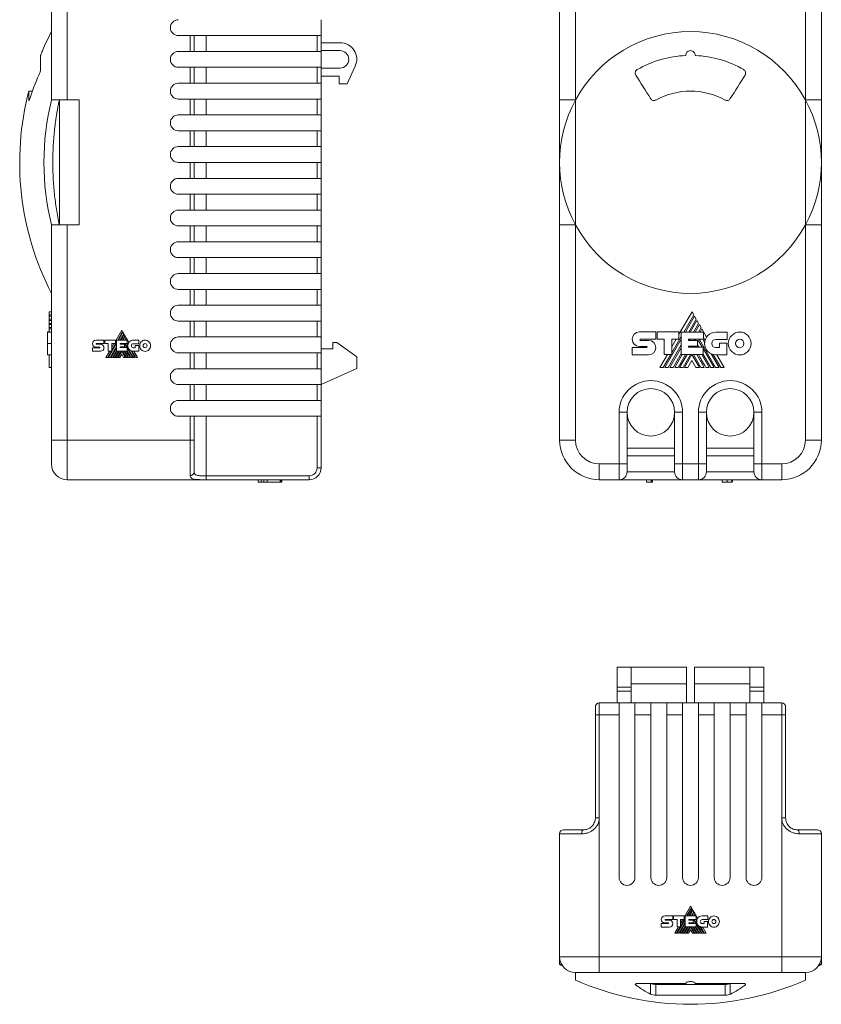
# Model space of a CAD drawing. Header units: millimetres. Extents: x 23 to 193, y 68 to 271.
# Tile 1 of 3: x 23 to 125, y 68 to 192. Entities that reach past the tile are written whole.
import ezdxf

# ---------------------------------------------------------------- set-up
doc = ezdxf.new("R2010")
doc.units = ezdxf.units.MM
doc.linetypes.add('PHANTOM', pattern=[12.7, 6.35, -1.27, 1.27, -1.27, 1.27, -1.27])
doc.layers.add('___VS___', color=7, linetype='Continuous', lineweight=15)

msp = doc.modelspace()

# ---------------------------------------------------------------- linework, layer by layer
at = {"color": 7, "linetype": 'Continuous', "lineweight": 15}
for p, q in [((27.5, 181.69), (27.5, 198.81)), ((29.5, 198.81), (29.5, 181.69)), ((91.59, 181.69), (91.59, 198.81)), ((93.59, 198.81), (93.59, 181.69)), ((122.59, 181.69), (122.59, 198.81)), ((124.59, 198.81), (124.59, 181.69)), ((61.5, 189.81), (61.5, 191.81)), ((43.5, 189.81), (45, 189.81)), ((45, 187.81), (45, 189.81)), ((45, 189.81), (45.5, 189.81)), ((45.5, 189.81), (45.5, 187.81)), ((47, 189.81), (45.5, 189.81)), ((47, 189.81), (47, 187.81)), ((61, 189.81), (47, 189.81)), ((61, 187.81), (61, 189.81)), ((61, 189.81), (61.5, 189.81)), ((61.5, 189.81), (61.5, 187.81)), ((61.5, 188.91), (63.9, 188.91)), ((45, 187.81), (43.5, 187.81)), ((45.5, 187.81), (45, 187.81)), ((45.5, 187.81), (47, 187.81)), ((47, 187.81), (61, 187.81)), ((61.5, 187.81), (61, 187.81)), ((63.9, 187.91), (61.5, 187.91)), ((61.5, 185.81), (61.5, 187.81)), ((26.12, 187.3), (26.12, 185.53)), ((43.5, 185.81), (45, 185.81)), ((45, 183.81), (45, 185.81)), ((45, 185.81), (45.5, 185.81)), ((45.5, 185.81), (45.5, 183.81)), ((47, 185.81), (45.5, 185.81)), ((47, 185.81), (47, 183.81)), ((61, 185.81), (47, 185.81)), ((61, 183.81), (61, 185.81)), ((61, 185.81), (61.5, 185.81)), ((61.5, 185.81), (61.5, 183.81)), ((61.5, 185.71), (63.9, 185.71)), ((65.81, 185.95), (64.8, 183.71)), ((45, 183.81), (43.5, 183.81)), ((45.5, 183.81), (45, 183.81)), ((45.5, 183.81), (47, 183.81)), ((47, 183.81), (61, 183.81)), ((61.5, 183.81), (61, 183.81)), ((63.8, 184.71), (61.5, 184.71)), ((61.5, 181.81), (61.5, 183.81)), ((63.8, 183.71), (63.8, 184.71)), ((25.1, 182.81), (24.64, 182.81)), ((24.64, 181.69), (24.64, 182.81)), ((63.8, 183.71), (64.8, 183.71)), ((27.5, 181.69), (29.5, 181.69)), ((28.5, 165.94), (28.5, 181.69)), ((29.5, 181.69), (31, 181.69)), ((31, 173.81), (31, 181.69)), ((43.5, 181.81), (45, 181.81)), ((45, 179.81), (45, 181.81)), ((45, 181.81), (45.5, 181.81)), ((45.5, 181.81), (45.5, 179.81)), ((47, 181.81), (45.5, 181.81)), ((47, 181.81), (47, 179.81)), ((61, 181.81), (47, 181.81)), ((61, 179.81), (61, 181.81)), ((61, 181.81), (61.5, 181.81)), ((61.5, 181.81), (61.5, 179.81)), ((91.59, 181.69), (93.59, 181.69)), ((91.59, 181.69), (91.59, 173.81)), ((93.59, 181.69), (93.59, 165.94)), ((122.59, 165.94), (122.59, 181.69)), ((122.59, 181.69), (124.59, 181.69)), ((124.59, 173.81), (124.59, 181.69)), ((45, 179.81), (43.5, 179.81)), ((45.5, 179.81), (45, 179.81)), ((45.5, 179.81), (47, 179.81)), ((47, 179.81), (61, 179.81)), ((61.5, 179.81), (61, 179.81)), ((61.5, 177.81), (61.5, 179.81)), ((43.5, 177.81), (45, 177.81)), ((45, 175.81), (45, 177.81)), ((45, 177.81), (45.5, 177.81)), ((45.5, 177.81), (45.5, 175.81)), ((47, 177.81), (45.5, 177.81)), ((47, 177.81), (47, 175.81)), ((61, 177.81), (47, 177.81)), ((61, 175.81), (61, 177.81)), ((61, 177.81), (61.5, 177.81)), ((61.5, 177.81), (61.5, 175.81)), ((45, 175.81), (43.5, 175.81)), ((45.5, 175.81), (45, 175.81)), ((45.5, 175.81), (47, 175.81)), ((47, 175.81), (61, 175.81)), ((61.5, 175.81), (61, 175.81)), ((61.5, 173.81), (61.5, 175.81)), ((31, 165.94), (31, 173.81)), ((43.5, 173.81), (45, 173.81)), ((45, 171.81), (45, 173.81)), ((45, 173.81), (45.5, 173.81)), ((45.5, 173.81), (45.5, 171.81)), ((47, 173.81), (45.5, 173.81)), ((47, 173.81), (47, 171.81)), ((61, 173.81), (47, 173.81)), ((61, 171.81), (61, 173.81)), ((61, 173.81), (61.5, 173.81)), ((61.5, 173.81), (61.5, 171.81)), ((91.59, 173.81), (91.59, 165.94)), ((124.59, 165.94), (124.59, 173.81)), ((45, 171.81), (43.5, 171.81)), ((45.5, 171.81), (45, 171.81)), ((45.5, 171.81), (47, 171.81)), ((47, 171.81), (61, 171.81)), ((61.5, 171.81), (61, 171.81)), ((61.5, 169.81), (61.5, 171.81)), ((43.5, 169.81), (45, 169.81)), ((45, 167.81), (45, 169.81)), ((45, 169.81), (45.5, 169.81)), ((45.5, 169.81), (45.5, 167.81)), ((47, 169.81), (45.5, 169.81)), ((47, 169.81), (47, 167.81)), ((61, 169.81), (47, 169.81)), ((61, 167.81), (61, 169.81)), ((61, 169.81), (61.5, 169.81)), ((61.5, 169.81), (61.5, 167.81)), ((45, 167.81), (43.5, 167.81)), ((45.5, 167.81), (45, 167.81)), ((45.5, 167.81), (47, 167.81)), ((47, 167.81), (61, 167.81)), ((61.5, 167.81), (61, 167.81)), ((61.5, 165.81), (61.5, 167.81)), ((27.5, 138.81), (27.5, 165.94)), ((29.5, 165.94), (27.5, 165.94)), ((29.5, 165.94), (29.5, 138.81)), ((29.5, 165.94), (31, 165.94)), ((43.5, 165.81), (45, 165.81)), ((45, 163.81), (45, 165.81)), ((45, 165.81), (45.5, 165.81)), ((45.5, 165.81), (45.5, 163.81)), ((47, 165.81), (45.5, 165.81)), ((47, 165.81), (47, 163.81)), ((61, 165.81), (47, 165.81)), ((61, 163.81), (61, 165.81)), ((61, 165.81), (61.5, 165.81)), ((61.5, 165.81), (61.5, 163.81)), ((91.59, 138.81), (91.59, 165.94)), ((93.59, 165.94), (91.59, 165.94)), ((93.59, 165.94), (93.59, 138.81)), ((122.59, 138.81), (122.59, 165.94)), ((124.59, 165.94), (122.59, 165.94)), ((124.59, 165.94), (124.59, 138.81)), ((45, 163.81), (43.5, 163.81)), ((45.5, 163.81), (45, 163.81)), ((45.5, 163.81), (47, 163.81)), ((47, 163.81), (61, 163.81)), ((61.5, 163.81), (61, 163.81)), ((61.5, 161.81), (61.5, 163.81)), ((43.5, 161.81), (45, 161.81)), ((45, 159.81), (45, 161.81)), ((45, 161.81), (45.5, 161.81)), ((45.5, 161.81), (45.5, 159.81)), ((47, 161.81), (45.5, 161.81)), ((47, 161.81), (47, 159.81)), ((61, 161.81), (47, 161.81)), ((61, 159.81), (61, 161.81)), ((61, 161.81), (61.5, 161.81)), ((61.5, 161.81), (61.5, 159.81)), ((45, 159.81), (43.5, 159.81)), ((45.5, 159.81), (45, 159.81)), ((45.5, 159.81), (47, 159.81)), ((47, 159.81), (61, 159.81)), ((61.5, 159.81), (61, 159.81)), ((61.5, 157.81), (61.5, 159.81)), ((43.5, 157.81), (45, 157.81)), ((45, 155.81), (45, 157.81)), ((45, 157.81), (45.5, 157.81)), ((45.5, 157.81), (45.5, 155.81)), ((47, 157.81), (45.5, 157.81)), ((47, 157.81), (47, 155.81)), ((61, 157.81), (47, 157.81)), ((61, 155.81), (61, 157.81)), ((61, 157.81), (61.5, 157.81)), ((61.5, 157.81), (61.5, 155.81)), ((45, 155.81), (43.5, 155.81)), ((45.5, 155.81), (45, 155.81)), ((45.5, 155.81), (47, 155.81)), ((47, 155.81), (61, 155.81)), ((61.5, 155.81), (61, 155.81)), ((61.5, 153.81), (61.5, 155.81)), ((27.2, 154.61), (27.2, 154.98)), ((27.2, 154.98), (27.5, 154.98)), ((27.2, 154.44), (27.2, 154.61)), ((27.2, 154.61), (27.5, 154.61)), ((27.2, 154.07), (27.2, 154.44)), ((27.2, 154.44), (27.5, 154.44)), ((27.2, 154.07), (27.5, 154.07)), ((27.2, 153.9), (27.2, 154.07)), ((108.28, 154.98), (106.64, 152.15)), ((107.24, 152.43), (108.5, 154.61)), ((108.59, 154.44), (107.44, 152.43)), ((107.86, 152.43), (108.81, 154.07)), ((108.5, 154.61), (108.28, 154.98)), ((108.81, 154.07), (108.59, 154.44)), ((27.2, 153.53), (27.2, 153.9)), ((27.2, 153.9), (27.5, 153.9)), ((27.2, 153.37), (27.2, 153.53)), ((27.2, 153.53), (27.5, 153.53)), ((27.2, 152.99), (27.2, 153.37)), ((27.2, 153.37), (27.5, 153.37)), ((27.2, 152.83), (27.2, 152.99)), ((27.2, 152.99), (27.5, 152.99)), ((27.2, 152.43), (27.2, 152.83)), ((27.2, 152.83), (27.5, 152.83)), ((43.5, 153.81), (45, 153.81)), ((45, 151.81), (45, 153.81)), ((45, 153.81), (45.5, 153.81)), ((45.5, 153.81), (45.5, 151.81)), ((47, 153.81), (45.5, 153.81)), ((47, 153.81), (47, 151.81)), ((61, 153.81), (47, 153.81)), ((61, 151.81), (61, 153.81)), ((61, 153.81), (61.5, 153.81)), ((61.5, 153.81), (61.5, 151.81)), ((108.9, 153.9), (108.05, 152.43)), ((108.48, 152.43), (109.12, 153.53)), ((109.22, 153.37), (108.68, 152.43)), ((109.12, 153.53), (108.9, 153.9)), ((109.11, 152.43), (109.43, 152.99)), ((109.43, 152.99), (109.22, 153.37)), ((109.53, 152.83), (109.3, 152.43)), ((110.12, 151.8), (109.53, 152.83)), ((27, 152.44), (27.2, 152.44)), ((27, 152.44), (27.2, 152.44)), ((27, 152.43), (27.5, 152.43)), ((27, 152.43), (27.2, 152.43)), ((36.37, 152.66), (35.57, 151.27)), ((35.86, 151.41), (36.47, 152.48)), ((36.52, 152.4), (35.95, 151.41)), ((36.16, 151.41), (36.63, 152.22)), ((36.67, 152.13), (36.26, 151.41)), ((36.47, 152.48), (36.37, 152.66)), ((36.47, 151.41), (36.78, 151.95)), ((36.63, 152.22), (36.52, 152.4)), ((36.82, 151.87), (36.56, 151.41)), ((36.78, 151.95), (36.67, 152.13)), ((36.77, 151.41), (36.93, 151.69)), ((36.93, 151.69), (36.82, 151.87)), ((36.98, 151.61), (36.87, 151.41)), ((37.26, 151.12), (36.98, 151.61)), ((45, 151.81), (43.5, 151.81)), ((45.5, 151.81), (45, 151.81)), ((45.5, 151.81), (47, 151.81)), ((47, 151.81), (61, 151.81)), ((61.5, 151.81), (61, 151.81)), ((61.5, 149.81), (61.5, 151.81)), ((103.71, 152.44), (101.64, 152.44)), ((101.77, 151.52), (103.71, 151.52)), ((103.71, 151.52), (103.71, 152.44)), ((106.64, 152.44), (103.9, 152.44)), ((103.9, 152.44), (103.9, 151.52)), ((103.9, 151.52), (104.79, 151.52)), ((104.79, 151.52), (104.79, 149.6)), ((106.92, 151.53), (104.86, 147.96)), ((105.73, 149.82), (106.92, 151.87)), ((105.73, 151.53), (106.64, 151.53)), ((105.73, 149.6), (105.73, 151.53)), ((106.28, 151.53), (105.73, 150.57)), ((106.64, 151.53), (106.64, 152.44)), ((106.92, 152.43), (106.92, 149.6)), ((109.71, 152.43), (106.92, 152.43)), ((107.84, 151.37), (107.84, 151.52)), ((107.84, 151.52), (109.71, 151.52)), ((107.87, 151.37), (107.95, 151.52)), ((108.15, 151.52), (108.06, 151.37)), ((108.49, 151.37), (108.58, 151.52)), ((108.77, 151.52), (108.68, 151.37)), ((109.11, 151.34), (109.21, 151.51)), ((109.21, 151.51), (111.26, 147.96)), ((109.88, 151.09), (109.63, 151.52)), ((109.71, 151.52), (109.71, 152.43)), ((109.71, 151.75), (109.93, 151.38)), ((112.7, 152.42), (111.27, 152.42)), ((111.29, 151.5), (112.7, 151.5)), ((112.7, 151.5), (112.7, 152.42)), ((27, 150.99), (27.5, 150.99)), ((32.68, 150.45), (33.57, 150.45)), ((33.12, 151.42), (34.13, 151.42)), ((33.57, 150.53), (33.12, 150.53)), ((33.18, 150.97), (34.13, 150.97)), ((33.18, 150.9), (33.69, 150.9)), ((34.13, 151.42), (34.13, 150.97)), ((34.23, 150.97), (34.23, 151.42)), ((34.23, 151.42), (35.57, 151.42)), ((34.66, 150.97), (34.23, 150.97)), ((34.66, 150.03), (34.66, 150.97)), ((34.69, 149.23), (35.7, 150.98)), ((34.9, 149.23), (35.7, 150.61)), ((35, 149.23), (35.7, 150.45)), ((35.12, 150.13), (35.7, 151.14)), ((35.57, 150.97), (35.12, 150.97)), ((35.12, 150.03), (35.12, 150.97)), ((35.39, 150.97), (35.12, 150.5)), ((35.57, 151.42), (35.57, 150.97)), ((35.7, 150.03), (35.7, 151.41)), ((35.7, 151.41), (37.07, 151.41)), ((36.15, 150.97), (37.07, 150.97)), ((36.15, 150.97), (36.15, 150.89)), ((36.15, 150.89), (36.7, 150.89)), ((36.15, 150.55), (36.7, 150.55)), ((36.15, 150.55), (36.15, 150.49)), ((36.15, 150.49), (37.06, 150.49)), ((36.24, 150.49), (36.28, 150.55)), ((36.26, 150.89), (36.3, 150.97)), ((36.33, 150.49), (36.37, 150.55)), ((36.47, 150.89), (36.51, 150.97)), ((36.56, 150.89), (36.61, 150.97)), ((36.66, 150.55), (36.7, 150.49)), ((36.7, 150.89), (36.7, 150.55)), ((36.77, 150.89), (36.82, 150.97)), ((36.77, 150.89), (37, 150.49)), ((37.03, 150.97), (37.15, 150.76)), ((37.06, 150.03), (37.06, 150.49)), ((37.06, 150.39), (37.73, 149.23)), ((37.07, 151.41), (37.07, 150.97)), ((37.83, 151.41), (38.53, 151.41)), ((38.53, 150.96), (37.83, 150.96)), ((37.83, 150.46), (38.07, 150.46)), ((38.07, 150.46), (38.07, 150.72)), ((38.07, 150.72), (38.52, 150.72)), ((38.52, 150.72), (38.52, 150.01)), ((38.53, 151.41), (38.53, 150.96)), ((63, 150.31), (61.5, 150.31)), ((63, 151.11), (63, 150.31)), ((63.5, 151.11), (63, 151.11)), ((66, 149.32), (63.5, 151.11)), ((100.74, 150.47), (100.74, 149.56)), ((102.55, 150.47), (100.74, 150.47)), ((101.64, 150.62), (102.55, 150.62)), ((102.81, 151.38), (101.77, 151.38)), ((105.28, 147.96), (106.92, 150.8)), ((106.92, 150.46), (105.48, 147.96)), ((108.96, 151.37), (107.84, 151.37)), ((107.84, 150.54), (107.84, 150.67)), ((107.84, 150.67), (108.96, 150.67)), ((109.69, 150.54), (107.84, 150.54)), ((108.01, 150.54), (108.09, 150.67)), ((108.28, 150.67), (108.2, 150.54)), ((108.96, 150.54), (108.88, 150.67)), ((108.96, 150.67), (108.96, 151.37)), ((108.96, 150.89), (109.16, 150.54)), ((109.58, 150.54), (109.11, 151.34)), ((109.69, 149.6), (109.69, 150.54)), ((111.07, 147.96), (109.69, 150.34)), ((111.76, 150.47), (111.29, 150.47)), ((111.76, 151.02), (111.76, 150.47)), ((112.67, 151.02), (111.76, 151.02)), ((112.67, 149.56), (112.67, 151.02)), ((27, 149.55), (27.5, 149.55)), ((27.2, 147.96), (27.2, 149.55)), ((33.69, 150.01), (32.68, 150.01)), ((34.85, 150.03), (34.38, 149.23)), ((34.6, 149.23), (35.06, 150.03)), ((34.66, 150.03), (35.12, 150.03)), ((35.2, 149.23), (35.7, 150.09)), ((35.3, 149.23), (35.76, 150.03)), ((35.51, 149.23), (35.97, 150.03)), ((35.6, 149.23), (36.07, 150.03)), ((35.7, 150.03), (37.06, 150.03)), ((35.81, 149.23), (36.28, 150.03)), ((35.91, 149.23), (36.36, 150.02)), ((36.36, 149.66), (36.11, 149.23)), ((36.82, 149.23), (36.36, 150.02)), ((36.36, 149.66), (36.61, 149.23)), ((36.92, 149.23), (36.45, 150.03)), ((36.66, 150.03), (37.13, 149.23)), ((36.96, 150.03), (37.43, 149.23)), ((37.55, 150.07), (38.03, 149.23)), ((38.52, 150.01), (37.83, 150.01)), ((38.35, 149.23), (37.9, 150.01)), ((43.5, 149.81), (45, 149.81)), ((45, 147.81), (45, 149.81)), ((45, 149.81), (45.5, 149.81)), ((45.5, 149.81), (45.5, 147.81)), ((47, 149.81), (45.5, 149.81)), ((47, 149.81), (47, 147.81)), ((61, 149.81), (47, 149.81)), ((61, 147.81), (61, 149.81)), ((61, 149.81), (61.5, 149.81)), ((61.5, 149.81), (61.5, 147.81)), ((66, 147.82), (66, 149.32)), ((100.74, 149.56), (102.81, 149.56)), ((105.17, 149.6), (104.22, 147.96)), ((104.66, 147.96), (105.61, 149.6)), ((104.79, 149.6), (105.73, 149.6)), ((105.9, 147.96), (106.92, 149.72)), ((107.04, 149.6), (106.1, 147.96)), ((106.52, 147.96), (107.47, 149.6)), ((107.66, 149.6), (106.72, 147.96)), ((106.92, 149.6), (109.69, 149.6)), ((107.15, 147.96), (108.1, 149.6)), ((108.27, 149.59), (107.34, 147.96)), ((109.21, 147.96), (108.27, 149.59)), ((108.46, 149.6), (109.41, 147.96)), ((109.83, 147.96), (108.88, 149.6)), ((110.45, 147.96), (109.5, 149.6)), ((109.69, 149.61), (110.64, 147.96)), ((111.69, 147.96), (110.69, 149.69)), ((110.96, 149.59), (111.9, 147.96)), ((111.27, 149.56), (112.67, 149.56)), ((112.33, 147.96), (111.41, 149.56)), ((27.2, 147.96), (27.5, 147.96)), ((45, 147.81), (43.5, 147.81)), ((45.5, 147.81), (45, 147.81)), ((45.5, 147.81), (47, 147.81)), ((47, 147.81), (61, 147.81)), ((61.5, 147.81), (61, 147.81)), ((61.5, 145.81), (66, 147.82)), ((61.5, 145.81), (61.5, 147.81)), ((104.22, 147.96), (104.66, 147.96)), ((104.86, 147.96), (105.28, 147.96)), ((105.48, 147.96), (105.9, 147.96)), ((106.1, 147.96), (106.52, 147.96)), ((106.72, 147.96), (107.15, 147.96)), ((107.34, 147.96), (107.76, 147.96)), ((107.76, 147.96), (108.27, 148.85)), ((108.27, 148.85), (108.78, 147.96)), ((108.78, 147.96), (109.21, 147.96)), ((109.41, 147.96), (109.83, 147.96)), ((110.02, 147.96), (110.45, 147.96)), ((110.64, 147.96), (111.07, 147.96)), ((111.26, 147.96), (111.69, 147.96)), ((111.9, 147.96), (112.33, 147.96)), ((43.5, 145.81), (45, 145.81)), ((45, 143.81), (45, 145.81)), ((45, 145.81), (45.5, 145.81)), ((45.5, 145.81), (45.5, 143.81)), ((47, 145.81), (45.5, 145.81)), ((47, 145.81), (47, 143.81)), ((61, 145.81), (47, 145.81)), ((61, 143.81), (61, 145.81)), ((61, 145.81), (61.5, 145.81)), ((61.5, 145.81), (61.5, 143.81)), ((45, 143.81), (43.5, 143.81)), ((45.5, 143.81), (45, 143.81)), ((45.5, 143.81), (47, 143.81)), ((47, 143.81), (61, 143.81)), ((61.5, 143.81), (61, 143.81)), ((61.5, 141.81), (61.5, 143.81)), ((43.5, 141.81), (45, 141.81)), ((45, 138.81), (45, 141.81)), ((45, 141.81), (45.5, 141.81)), ((45.5, 141.81), (45.5, 138.81)), ((47, 141.81), (45.5, 141.81)), ((47, 141.81), (47, 134.31)), ((61, 141.81), (47, 141.81)), ((61, 135.31), (61, 141.81)), ((61, 141.81), (61.5, 141.81)), ((61.5, 141.81), (61.5, 135.31)), ((99.09, 142.31), (100.09, 142.31)), ((99.09, 135.81), (99.09, 142.31)), ((100.09, 142.31), (100.09, 135.81)), ((106.09, 135.81), (106.09, 142.31)), ((107.09, 142.31), (106.09, 142.31)), ((107.09, 142.31), (107.09, 135.81)), ((109.09, 135.81), (109.09, 142.31)), ((109.09, 142.31), (110.09, 142.31)), ((110.09, 142.31), (110.09, 135.81)), ((117.09, 142.31), (116.09, 142.31)), ((116.09, 135.81), (116.09, 142.31)), ((117.09, 142.31), (117.09, 135.81)), ((27.5, 135.81), (27.5, 138.81)), ((27.5, 138.81), (29.5, 138.81)), ((29.5, 138.81), (45, 138.81)), ((29.5, 138.81), (29.5, 133.81)), ((45, 134.34), (45, 138.81)), ((45, 138.81), (45.5, 138.81)), ((45.5, 138.81), (45.5, 134.78)), ((93.59, 138.81), (91.59, 138.81)), ((100.09, 137.81), (106.09, 137.81)), ((110.09, 137.81), (116.09, 137.81)), ((122.59, 138.81), (124.59, 138.81)), ((106.09, 136.81), (100.09, 136.81)), ((116.09, 136.81), (110.09, 136.81)), ((96.59, 135.81), (99.09, 135.81)), ((96.59, 135.81), (96.59, 133.81)), ((100.09, 135.81), (99.09, 135.81)), ((99.09, 133.81), (99.09, 135.81)), ((100.09, 135.81), (100.09, 134.81)), ((107.09, 135.81), (106.09, 135.81)), ((106.09, 134.81), (106.09, 135.81)), ((107.09, 135.81), (107.09, 133.81)), ((107.09, 135.81), (109.09, 135.81)), ((110.09, 135.81), (109.09, 135.81)), ((109.09, 133.81), (109.09, 135.81)), ((110.09, 135.81), (110.09, 134.81)), ((116.09, 134.81), (116.09, 135.81)), ((117.09, 135.81), (116.09, 135.81)), ((117.09, 135.81), (117.09, 133.81)), ((117.09, 135.81), (119.59, 135.81)), ((119.59, 135.81), (119.59, 133.81)), ((47, 134.31), (47, 133.81)), ((47, 134.31), (60, 134.31)), ((60, 133.81), (60, 134.31)), ((61, 135.31), (61.5, 135.31)), ((100.09, 134.81), (106.09, 134.81)), ((110.09, 134.81), (116.09, 134.81)), ((47, 133.81), (29.5, 133.81)), ((60, 133.81), (47, 133.81)), ((53.57, 133.51), (53.57, 133.81)), ((53.95, 133.51), (53.95, 133.81)), ((54.27, 133.51), (54.27, 133.81)), ((54.71, 133.51), (54.71, 133.81)), ((54.71, 133.51), (56.36, 133.51)), ((56.36, 133.51), (56.36, 133.81)), ((56.36, 133.51), (56.36, 133.81)), ((56.42, 133.51), (56.42, 133.81)), ((56.42, 133.51), (56.43, 133.51)), ((56.43, 133.51), (56.43, 133.81)), ((56.45, 133.51), (56.45, 133.81)), ((56.52, 133.51), (56.52, 133.81)), ((56.52, 133.51), (56.53, 133.51)), ((56.53, 133.51), (56.53, 133.81)), ((56.57, 133.51), (56.57, 133.81)), ((99.09, 133.81), (96.59, 133.81)), ((107.09, 133.81), (99.09, 133.81)), ((102.54, 133.51), (102.54, 133.81)), ((102.55, 133.51), (102.55, 133.81)), ((102.55, 133.51), (103.14, 133.51)), ((103.14, 133.51), (103.14, 133.81)), ((103.19, 133.51), (103.19, 133.81)), ((103.22, 133.51), (103.22, 133.81)), ((103.27, 133.51), (103.27, 133.81)), ((103.27, 133.51), (103.28, 133.51)), ((103.28, 133.51), (103.28, 133.81)), ((109.09, 133.81), (107.09, 133.81)), ((117.09, 133.81), (109.09, 133.81)), ((112.07, 133.51), (112.07, 133.81)), ((112.1, 133.51), (112.1, 133.81)), ((112.72, 133.51), (112.72, 133.81)), ((113.32, 133.51), (113.32, 133.81)), ((113.39, 133.51), (113.39, 133.81)), ((113.39, 133.51), (113.39, 133.81)), ((119.59, 133.81), (117.09, 133.81)), ((98.84, 110.17), (98.84, 107.67)), ((102.09, 110.17), (98.84, 110.17)), ((107.59, 110.17), (100.59, 110.17)), ((100.59, 110.17), (100.59, 108.07)), ((107.59, 108.07), (107.59, 110.17)), ((115.59, 110.17), (108.59, 110.17)), ((108.59, 110.17), (108.59, 108.07)), ((117.34, 110.17), (114.09, 110.17)), ((115.59, 108.07), (115.59, 110.17)), ((117.34, 110.17), (117.34, 107.67)), ((107.59, 108.07), (100.59, 108.07)), ((100.59, 105.67), (100.59, 108.07)), ((107.59, 105.67), (107.59, 108.07)), ((115.59, 108.07), (108.59, 108.07)), ((108.59, 105.67), (108.59, 108.07)), ((115.59, 105.67), (115.59, 108.07)), ((100.59, 107.67), (98.84, 107.67)), ((98.84, 107.67), (98.84, 107.17)), ((100.59, 107.17), (98.84, 107.17)), ((98.84, 107.17), (98.84, 105.67)), ((117.34, 107.67), (115.59, 107.67)), ((117.34, 107.17), (115.59, 107.17)), ((117.34, 107.67), (117.34, 107.17)), ((117.34, 107.17), (117.34, 105.67)), ((96.59, 104.17), (96.59, 105.67)), ((96.59, 105.67), (99.09, 105.67)), ((99.09, 105.67), (99.09, 104.17)), ((101.09, 105.67), (99.09, 105.67)), ((101.09, 105.67), (103.09, 105.67)), ((101.09, 104.17), (101.09, 105.67)), ((103.09, 105.67), (103.09, 104.17)), ((105.09, 105.67), (103.09, 105.67)), ((105.09, 105.67), (107.09, 105.67)), ((105.09, 104.17), (105.09, 105.67)), ((107.09, 105.67), (107.09, 104.17)), ((109.09, 105.67), (107.09, 105.67)), ((109.09, 105.67), (111.09, 105.67)), ((109.09, 104.17), (109.09, 105.67)), ((111.09, 105.67), (111.09, 104.17)), ((113.09, 105.67), (111.09, 105.67)), ((113.09, 105.67), (115.09, 105.67)), ((113.09, 104.17), (113.09, 105.67)), ((115.09, 105.67), (115.09, 104.17)), ((117.09, 105.67), (115.09, 105.67)), ((117.09, 105.67), (119.59, 105.67)), ((117.09, 104.17), (117.09, 105.67)), ((119.59, 104.17), (119.59, 105.67)), ((96.09, 105.17), (96.09, 104.17)), ((120.09, 104.17), (120.09, 105.17)), ((96.59, 104.17), (96.09, 104.17)), ((96.09, 91.17), (96.09, 104.17)), ((99.09, 104.17), (96.59, 104.17)), ((96.59, 104.17), (96.59, 91.17)), ((99.09, 104.17), (99.09, 83.67)), ((103.09, 104.17), (101.09, 104.17)), ((101.09, 83.67), (101.09, 104.17)), ((103.09, 104.17), (103.09, 83.67)), ((107.09, 104.17), (105.09, 104.17)), ((105.09, 83.67), (105.09, 104.17)), ((107.09, 104.17), (107.09, 83.67)), ((111.09, 104.17), (109.09, 104.17)), ((109.09, 83.67), (109.09, 104.17)), ((111.09, 104.17), (111.09, 83.67)), ((115.09, 104.17), (113.09, 104.17)), ((113.09, 83.67), (113.09, 104.17)), ((115.09, 104.17), (115.09, 83.67)), ((119.59, 104.17), (117.09, 104.17)), ((117.09, 83.67), (117.09, 104.17)), ((120.09, 104.17), (119.59, 104.17)), ((119.59, 91.17), (119.59, 104.17)), ((120.09, 104.17), (120.09, 91.17)), ((96.09, 91.17), (96.59, 91.17)), ((96.59, 91.17), (96.59, 73.67)), ((119.59, 91.17), (120.09, 91.17)), ((119.59, 73.67), (119.59, 91.17)), ((92.09, 89.67), (94.59, 89.67)), ((121.59, 89.67), (124.09, 89.67)), ((91.59, 73.67), (91.59, 89.17)), ((94.36, 89.17), (91.59, 89.17)), ((124.59, 89.17), (121.81, 89.17)), ((124.59, 89.17), (124.59, 73.67)), ((108.1, 80.06), (107.29, 78.67)), ((107.59, 78.81), (108.2, 79.88)), ((108.25, 79.79), (107.68, 78.81)), ((107.89, 78.81), (108.35, 79.61)), ((108.4, 79.53), (107.99, 78.81)), ((108.2, 79.88), (108.1, 80.06)), ((108.35, 79.61), (108.25, 79.79)), ((108.51, 79.35), (108.4, 79.53)), ((104.41, 78.37), (104.41, 78.36)), ((104.85, 78.82), (105.86, 78.82)), ((104.91, 78.37), (105.86, 78.37)), ((104.91, 78.3), (105.42, 78.3)), ((105.86, 78.82), (105.86, 78.37)), ((105.96, 78.37), (105.96, 78.82)), ((105.96, 78.82), (107.29, 78.82)), ((106.39, 78.37), (105.96, 78.37)), ((106.39, 77.43), (106.39, 78.37)), ((106.42, 76.63), (107.43, 78.37)), ((106.85, 77.53), (107.43, 78.54)), ((107.29, 78.37), (106.85, 78.37)), ((106.85, 77.43), (106.85, 78.37)), ((107.12, 78.37), (106.85, 77.9)), ((107.29, 78.82), (107.29, 78.37)), ((107.43, 77.43), (107.43, 78.81)), ((107.43, 78.81), (108.8, 78.81)), ((107.88, 78.36), (108.8, 78.36)), ((107.88, 78.36), (107.88, 78.29)), ((107.88, 78.29), (108.43, 78.29)), ((107.99, 78.29), (108.03, 78.36)), ((108.2, 78.81), (108.51, 79.35)), ((108.2, 78.29), (108.24, 78.36)), ((108.55, 79.27), (108.29, 78.81)), ((108.29, 78.29), (108.34, 78.36)), ((108.43, 78.29), (108.43, 77.95)), ((108.5, 78.81), (108.66, 79.08)), ((108.5, 78.28), (108.55, 78.36)), ((108.5, 78.28), (108.73, 77.88)), ((108.66, 79.08), (108.55, 79.27)), ((108.71, 79), (108.59, 78.81)), ((108.99, 78.52), (108.71, 79)), ((108.76, 78.36), (108.88, 78.16)), ((108.8, 78.81), (108.8, 78.36)), ((109.56, 78.81), (110.26, 78.81)), ((110.26, 78.36), (109.56, 78.36)), ((110.26, 78.81), (110.26, 78.36)), ((104.41, 77.85), (105.29, 77.85)), ((105.42, 77.41), (104.41, 77.41)), ((105.29, 77.93), (104.85, 77.93)), ((106.57, 77.43), (106.11, 76.63)), ((106.33, 76.63), (106.79, 77.43)), ((106.39, 77.43), (106.85, 77.43)), ((106.63, 76.63), (107.43, 78.01)), ((106.73, 76.63), (107.43, 77.85)), ((106.93, 76.63), (107.43, 77.49)), ((107.03, 76.63), (107.49, 77.43)), ((107.24, 76.63), (107.7, 77.43)), ((107.33, 76.63), (107.79, 77.43)), ((107.43, 77.43), (108.79, 77.43)), ((107.54, 76.63), (108.01, 77.43)), ((107.64, 76.63), (108.09, 77.42)), ((108.09, 77.06), (107.84, 76.63)), ((107.88, 77.95), (108.43, 77.95)), ((107.88, 77.95), (107.88, 77.88)), ((107.88, 77.88), (108.79, 77.88)), ((107.97, 77.88), (108, 77.95)), ((108.06, 77.88), (108.1, 77.95)), ((108.55, 76.63), (108.09, 77.42)), ((108.09, 77.06), (108.34, 76.63)), ((108.65, 76.63), (108.18, 77.43)), ((108.39, 77.95), (108.43, 77.88)), ((108.39, 77.43), (108.85, 76.63)), ((108.69, 77.43), (109.16, 76.63)), ((108.79, 77.43), (108.79, 77.88)), ((108.79, 77.79), (109.46, 76.63)), ((109.28, 77.47), (109.76, 76.63)), ((109.56, 77.85), (109.8, 77.85)), ((110.24, 77.41), (109.56, 77.41)), ((110.08, 76.63), (109.63, 77.41)), ((109.8, 77.85), (109.8, 78.12)), ((109.8, 78.12), (110.24, 78.12)), ((110.24, 78.12), (110.24, 77.41)), ((91.59, 73.67), (91.59, 72.67)), ((91.59, 73.67), (96.59, 73.67)), ((96.59, 73.67), (119.59, 73.67)), ((96.59, 71.67), (96.59, 73.67)), ((119.59, 73.67), (124.59, 73.67)), ((119.59, 71.67), (119.59, 73.67)), ((124.59, 72.67), (124.59, 73.67)), ((91.85, 72.67), (91.59, 72.67)), ((124.59, 72.67), (124.32, 72.67)), ((96.59, 71.67), (93.59, 71.67)), ((93.59, 71.67), (93.59, 70.72)), ((119.59, 71.67), (96.59, 71.67)), ((122.59, 71.67), (119.59, 71.67)), ((122.59, 70.72), (122.59, 71.67)), ((101.38, 70.3), (107.49, 70.3)), ((103.06, 68.94), (103.06, 70.29)), ((103.73, 70.18), (112.45, 70.18)), ((103.73, 68.81), (103.73, 70.18)), ((108.69, 70.3), (114.79, 70.3)), ((112.45, 68.81), (112.45, 70.18)), ((113.11, 68.94), (113.11, 70.29)), ((112.45, 68.81), (103.73, 68.81))]:
    msp.add_line(p, q, dxfattribs=at)
at = {"color": 8, "linetype": 'Continuous', "lineweight": 15}
for p, q in [((24.64, 181.69), (24.7, 181.69)), ((101.2, 70.1), (101.2, 70.27)), ((114.97, 70.1), (114.97, 70.27))]:
    msp.add_line(p, q, dxfattribs=at)
at = {"color": 7, "linetype": 'Continuous', "lineweight": 15, "flags": 128}
for points in [[(103.06, 181.86), (102.82, 182.24), (102.59, 182.61), (102.36, 182.99), (102.12, 183.36), (101.89, 183.73), (101.66, 184.1), (101.43, 184.46), (101.2, 184.83)], [(114.97, 184.83), (114.74, 184.46), (114.51, 184.1), (114.28, 183.73), (114.05, 183.36), (113.82, 182.99), (113.58, 182.61), (113.35, 182.24), (113.11, 181.86)], [(38.14, 149.23), (38, 149.47), (37.86, 149.7), (37.77, 149.87), (37.68, 150.03)], [(94.59, 89.67), (94.54, 89.66), (94.5, 89.63), (94.46, 89.59), (94.43, 89.53), (94.4, 89.45), (94.38, 89.36), (94.37, 89.27), (94.36, 89.17)], [(121.81, 89.17), (121.8, 89.27), (121.79, 89.36), (121.77, 89.45), (121.74, 89.53), (121.71, 89.59), (121.67, 89.63), (121.63, 89.66), (121.59, 89.67)], [(109.87, 76.63), (109.73, 76.87), (109.59, 77.1), (109.5, 77.27), (109.4, 77.42)], [(91.59, 72.67), (91.83, 72.56), (91.96, 72.51)], [(124.21, 72.51), (124.34, 72.56), (124.59, 72.67)]]:
    msp.add_lwpolyline(points, dxfattribs=at)
at = {"color": 7, "linetype": 'Continuous', "lineweight": 15}
for centre, radius, start, end in [((43.5, 190.81), 1, 90, 270), ((59.53, 173.81), 36.03, 152.746, 156.9765), ((108.09, 173.81), 16.5, 28.5035, 151.4965), ((63.9, 186.81), 2.1, 335.6056, 90), ((43.5, 186.81), 1, 90, 270), ((63.9, 186.81), 1.1, 270, 90), ((108.09, 173.81), 13.5, 92.5467, 119.7958), ((108.09, 173.81), 13.5, 60.2042, 87.4533), ((50.86, 173.45), 27.41, 155.4777, 162.142), ((43.5, 182.81), 1, 90, 270), ((59.53, 173.81), 36.03, 165.5353, 207.254), ((108.09, 173.81), 9, 61.017, 118.983), ((59.53, 173.81), 32.98, 166.1892, 193.8108), ((108.09, 173.81), 16.5, 151.4965, 208.5035), ((108.09, 173.81), 16.5, 331.4965, 28.5035), ((43.5, 178.81), 1, 90, 270), ((43.5, 174.81), 1, 90, 270), ((43.5, 170.81), 1, 90, 270), ((43.5, 166.81), 1, 90, 270), ((108.09, 173.81), 16.5, 208.5035, 331.4965), ((43.5, 162.81), 1, 90, 270), ((43.5, 158.81), 1, 90, 270), ((43.5, 154.81), 1, 90, 270), ((43.5, 150.81), 1, 90, 270), ((37.83, 150.7), 0.688, 174.6401, 270), ((37.91, 150.73), 0.764, 149.0381, 166.8386), ((43.5, 146.81), 1, 90, 270), ((103.09, 142.31), 4, 0, 180), ((103.09, 142.31), 3, 0, 180), ((113.09, 142.31), 4, 0, 180), ((113.09, 142.31), 3, 0, 180), ((43.5, 142.81), 1, 90, 270), ((103.09, 142.31), 3, 180, 0), ((113.09, 142.31), 3, 180, 0), ((96.59, 138.81), 5, 180, 270), ((96.59, 138.81), 3, 180, 270), ((119.59, 138.81), 3, 270, 0), ((119.59, 138.81), 5, 270, 0), ((29.5, 135.81), 2, 180, 270), ((45.02, 134.81), 0.476, 267.0277, 356.6807), ((60, 135.31), 1, 270, 0), ((60, 135.31), 1.5, 270, 0), ((99.09, 134.81), 1, 270, 0), ((107.09, 134.81), 1, 180, 270), ((109.09, 134.81), 1, 270, 0), ((117.09, 134.81), 1, 180, 270), ((96.59, 105.17), 0.5, 90, 180), ((119.59, 105.17), 0.5, 0, 90), ((92.09, 89.17), 0.5, 90, 180), ((124.09, 89.17), 0.5, 0, 90), ((100.09, 83.67), 1, 180, 0), ((104.09, 83.67), 1, 180, 0), ((108.09, 83.67), 1, 180, 0), ((112.09, 83.67), 1, 180, 0), ((116.09, 83.67), 1, 180, 0), ((109.64, 78.13), 0.764, 149.0381, 166.8386), ((109.56, 78.09), 0.688, 174.6401, 270), ((93.59, 73.67), 2, 180, 270), ((122.59, 73.67), 2, 270, 0), ((108.09, 103.7), 36.03, 246.2699, 270), ((109.57, 81.51), 14.15, 233.7554, 242.6126), ((108.09, 103.7), 36.03, 270, 293.7301), ((106.61, 81.51), 14.15, 297.3875, 306.2445)]:
    msp.add_arc(centre, radius, start, end, dxfattribs=at)
for points, knots in [([(26.37, 187.91), (26.37, 187.91), (26.37, 187.91), (26.35, 187.86), (26.3, 187.75), (26.24, 187.59), (26.18, 187.43), (26.14, 187.33), (26.12, 187.3)], [0, 0, 0, 0, 0.095392, 0.284084, 0.476941, 0.681262, 0.900457, 1, 1, 1, 1]), ([(107.49, 187.3), (107.48, 187.46), (107.54, 187.61), (107.7, 187.78), (107.77, 187.83), (107.92, 187.9), (108, 187.91), (108.17, 187.91), (108.25, 187.9), (108.4, 187.83), (108.47, 187.78), (108.63, 187.61), (108.69, 187.46), (108.69, 187.3)], [0, 0, 0, 0, 0.25, 0.25, 0.375, 0.375, 0.5, 0.5, 0.625, 0.625, 0.75, 0.75, 1, 1, 1, 1]), ([(26.12, 185.53), (26.12, 185.46), (26.1, 185.34), (26.02, 185.08), (25.97, 184.94), (25.92, 184.83)], [0, 0, 0, 0, 0.5, 0.5, 1, 1, 1, 1]), ([(101.2, 184.83), (101.13, 184.94), (101.11, 185.08), (101.17, 185.34), (101.26, 185.46), (101.38, 185.53)], [0, 0, 0, 0, 0.5, 0.5, 1, 1, 1, 1]), ([(114.79, 185.53), (114.92, 185.46), (115, 185.34), (115.06, 185.08), (115.04, 184.94), (114.97, 184.83)], [0, 0, 0, 0, 0.5, 0.5, 1, 1, 1, 1]), ([(24.77, 181.86), (24.74, 181.75), (24.7, 181.67), (24.66, 181.61), (24.64, 181.62), (24.64, 181.69)], [0, 0, 0, 0, 0.5, 0.5, 1, 1, 1, 1]), ([(28.5, 181.69), (28.46, 181.5), (28.38, 181.12), (28.27, 180.56), (28.18, 180), (28.09, 179.44), (28.01, 178.88), (27.94, 178.33), (27.86, 177.63), (27.78, 176.79), (27.7, 175.47), (27.65, 173.81), (27.7, 172.15), (27.78, 170.83), (27.88, 169.85), (27.99, 168.87), (28.13, 167.9), (28.3, 166.92), (28.43, 166.27), (28.5, 165.94)], [0, 0, 0, 0, 0.036627, 0.072852, 0.10873, 0.144319, 0.179682, 0.214887, 0.250005, 0.312585, 0.374837, 0.500002, 0.625797, 0.688149, 0.750834, 0.812138, 0.873871, 0.936387, 1, 1, 1, 1]), ([(103.73, 181.69), (103.61, 181.62), (103.48, 181.61), (103.23, 181.67), (103.13, 181.75), (103.06, 181.86)], [0, 0, 0, 0, 0.5, 0.5, 1, 1, 1, 1]), ([(113.11, 181.86), (113.05, 181.75), (112.94, 181.67), (112.7, 181.61), (112.56, 181.62), (112.45, 181.69)], [0, 0, 0, 0, 0.5, 0.5, 1, 1, 1, 1]), ([(47, 133.81), (46.86, 133.81), (46.72, 133.81), (46.44, 133.81), (46.31, 133.82), (45.93, 133.82), (45.7, 133.83), (45.43, 133.88), (45.36, 133.9), (45.22, 133.96), (45.17, 133.99), (45.08, 134.07), (45.05, 134.11), (45.01, 134.21), (45, 134.27), (45, 134.34)], [0, 0, 0, 0, 0.125, 0.125, 0.25, 0.25, 0.5, 0.5, 0.625, 0.625, 0.75, 0.75, 0.875, 0.875, 1, 1, 1, 1]), ([(45.5, 134.78), (45.5, 134.73), (45.51, 134.67), (45.54, 134.58), (45.56, 134.54), (45.63, 134.47), (45.67, 134.44), (45.78, 134.39), (45.84, 134.37), (46.05, 134.33), (46.22, 134.32), (46.5, 134.32), (46.59, 134.31), (46.79, 134.31), (46.9, 134.31), (47, 134.31)], [0, 0, 0, 0, 0.125, 0.125, 0.25, 0.25, 0.375, 0.375, 0.5, 0.5, 0.75, 0.75, 0.875, 0.875, 1, 1, 1, 1]), ([(53.57, 133.51), (53.57, 133.51), (53.57, 133.51), (53.59, 133.51), (53.62, 133.51), (53.66, 133.51), (53.72, 133.51), (53.78, 133.51), (53.86, 133.51), (53.92, 133.51), (53.95, 133.51)], [0, 0, 0, 0, 0.132141, 0.257189, 0.376476, 0.494122, 0.613023, 0.735619, 0.863323, 1, 1, 1, 1]), ([(53.95, 133.51), (53.98, 133.51), (54.03, 133.51), (54.1, 133.51), (54.18, 133.51), (54.24, 133.51), (54.27, 133.51)], [0, 0, 0, 0, 0.24015, 0.485084, 0.737821, 1, 1, 1, 1]), ([(54.27, 133.51), (54.29, 133.51), (54.33, 133.51), (54.39, 133.51), (54.45, 133.51), (54.51, 133.51), (54.57, 133.51), (54.62, 133.51), (54.67, 133.51), (54.7, 133.51), (54.71, 133.51)], [0, 0, 0, 0, 0.136868, 0.267607, 0.395429, 0.519942, 0.642038, 0.762103, 0.880909, 1, 1, 1, 1]), ([(56.36, 133.51), (56.36, 133.51), (56.37, 133.51), (56.38, 133.51), (56.4, 133.51), (56.42, 133.51), (56.42, 133.51)], [0, 0, 0, 0, 0.264991, 0.508883, 0.74151, 1, 1, 1, 1]), ([(56.43, 133.51), (56.44, 133.51), (56.44, 133.51), (56.44, 133.51), (56.45, 133.51)], [0, 0, 0, 0, 0.437829, 1, 1, 1, 1]), ([(56.45, 133.51), (56.46, 133.51), (56.49, 133.51), (56.51, 133.51), (56.52, 133.51)], [0, 0, 0, 0, 0.4941464, 1, 1, 1, 1]), ([(56.54, 133.51), (56.54, 133.51), (56.56, 133.51), (56.57, 133.51), (56.57, 133.51)], [0, 0, 0, 0, 0.341376, 1, 1, 1, 1]), ([(102.54, 133.51), (102.54, 133.51), (102.54, 133.51), (102.55, 133.51), (102.55, 133.51)], [0, 0, 0, 0, 0.53125, 1, 1, 1, 1]), ([(103.14, 133.51), (103.15, 133.51), (103.17, 133.51), (103.18, 133.51), (103.19, 133.51)], [0, 0, 0, 0, 0.5528926, 1, 1, 1, 1]), ([(103.19, 133.51), (103.2, 133.51), (103.21, 133.51), (103.22, 133.51), (103.22, 133.51)], [0, 0, 0, 0, 0.608704, 1, 1, 1, 1]), ([(103.22, 133.51), (103.23, 133.51), (103.25, 133.51), (103.26, 133.51), (103.27, 133.51)], [0, 0, 0, 0, 0.481886, 1, 1, 1, 1]), ([(112.1, 133.51), (112.11, 133.51), (112.14, 133.51), (112.2, 133.51), (112.26, 133.51), (112.34, 133.51), (112.43, 133.51), (112.52, 133.51), (112.62, 133.51), (112.68, 133.51), (112.72, 133.51)], [0, 0, 0, 0, 0.12946, 0.256291, 0.382616, 0.511487, 0.638926, 0.761049, 0.879845, 1, 1, 1, 1]), ([(112.72, 133.51), (112.75, 133.51), (112.82, 133.51), (112.91, 133.51), (113, 133.51), (113.08, 133.51), (113.15, 133.51), (113.21, 133.51), (113.27, 133.51), (113.3, 133.51), (113.32, 133.51)], [0, 0, 0, 0, 0.132141, 0.257189, 0.376476, 0.494122, 0.613023, 0.735619, 0.863323, 1, 1, 1, 1]), ([(96.59, 91.17), (96.59, 91.03), (96.57, 90.89), (96.5, 90.61), (96.45, 90.48), (96.27, 90.1), (96.08, 89.88), (95.76, 89.61), (95.64, 89.53), (95.4, 89.4), (95.27, 89.34), (95.01, 89.25), (94.88, 89.22), (94.62, 89.18), (94.49, 89.17), (94.36, 89.17)], [0, 0, 0, 0, 0.125, 0.125, 0.25, 0.25, 0.5, 0.5, 0.625, 0.625, 0.75, 0.75, 0.875, 0.875, 1, 1, 1, 1]), ([(94.59, 89.67), (94.67, 89.67), (94.76, 89.68), (94.94, 89.71), (95.03, 89.74), (95.21, 89.8), (95.29, 89.85), (95.46, 89.95), (95.54, 90.01), (95.76, 90.22), (95.88, 90.39), (96, 90.67), (96.03, 90.77), (96.08, 90.97), (96.09, 91.07), (96.09, 91.17)], [0, 0, 0, 0, 0.125, 0.125, 0.25, 0.25, 0.375, 0.375, 0.5, 0.5, 0.75, 0.75, 0.875, 0.875, 1, 1, 1, 1]), ([(121.81, 89.17), (121.68, 89.17), (121.55, 89.18), (121.29, 89.22), (121.16, 89.26), (120.77, 89.39), (120.52, 89.52), (120.2, 89.79), (120.1, 89.89), (119.92, 90.11), (119.84, 90.23), (119.72, 90.48), (119.67, 90.62), (119.6, 90.89), (119.59, 91.03), (119.59, 91.17)], [0, 0, 0, 0, 0.125, 0.125, 0.25, 0.25, 0.5, 0.5, 0.625, 0.625, 0.75, 0.75, 0.875, 0.875, 1, 1, 1, 1]), ([(120.09, 91.17), (120.09, 91.07), (120.1, 90.97), (120.14, 90.77), (120.17, 90.67), (120.25, 90.48), (120.3, 90.4), (120.42, 90.23), (120.48, 90.15), (120.7, 89.94), (120.88, 89.84), (121.14, 89.74), (121.23, 89.71), (121.41, 89.68), (121.5, 89.67), (121.59, 89.67)], [0, 0, 0, 0, 0.125, 0.125, 0.25, 0.25, 0.375, 0.375, 0.5, 0.5, 0.75, 0.75, 0.875, 0.875, 1, 1, 1, 1]), ([(101.2, 70.1), (101.13, 70.15), (101.11, 70.2), (101.17, 70.27), (101.26, 70.3), (101.38, 70.3)], [0, 0, 0, 0, 0.5, 0.5, 1, 1, 1, 1]), ([(103.06, 70.29), (103.13, 70.26), (103.23, 70.23), (103.48, 70.19), (103.61, 70.18), (103.73, 70.18)], [0, 0, 0, 0, 0.5, 0.5, 1, 1, 1, 1]), ([(107.49, 70.3), (107.48, 70.36), (107.54, 70.42), (107.7, 70.49), (107.77, 70.51), (107.92, 70.54), (108, 70.55), (108.17, 70.55), (108.25, 70.54), (108.4, 70.51), (108.47, 70.49), (108.63, 70.42), (108.69, 70.36), (108.69, 70.3)], [0, 0, 0, 0, 0.25, 0.25, 0.375, 0.375, 0.5, 0.5, 0.625, 0.625, 0.75, 0.75, 1, 1, 1, 1]), ([(112.45, 70.18), (112.56, 70.18), (112.7, 70.19), (112.94, 70.23), (113.05, 70.26), (113.11, 70.29)], [0, 0, 0, 0, 0.5, 0.5, 1, 1, 1, 1]), ([(114.79, 70.3), (114.92, 70.3), (115, 70.27), (115.06, 70.2), (115.04, 70.15), (114.97, 70.1)], [0, 0, 0, 0, 0.5, 0.5, 1, 1, 1, 1]), ([(103.73, 68.81), (103.61, 68.81), (103.48, 68.83), (103.23, 68.88), (103.13, 68.91), (103.06, 68.94)], [0, 0, 0, 0, 0.5, 0.5, 1, 1, 1, 1]), ([(113.11, 68.94), (113.05, 68.91), (112.94, 68.88), (112.7, 68.83), (112.56, 68.81), (112.45, 68.81)], [0, 0, 0, 0, 0.5, 0.5, 1, 1, 1, 1])]:
    msp.add_open_spline(points, degree=3, knots=knots, dxfattribs=at)
for points in [[(27, 150.99), (27, 151.79), (27, 152.43), (27, 152.43)], [(101.64, 152.44), (101.14, 152.44), (100.74, 152.04), (100.74, 151.53)], [(100.74, 151.53), (100.74, 151.03), (101.14, 150.62), (101.64, 150.62)], [(101.71, 151.45), (101.71, 151.49), (101.73, 151.52), (101.77, 151.52)], [(111.27, 152.42), (110.5, 152.42), (109.87, 151.78), (109.87, 150.99)], [(110.77, 150.99), (110.77, 151.27), (111, 151.5), (111.29, 151.5)], [(114.3, 152.43), (113.51, 152.43), (112.86, 151.79), (112.86, 150.99)], [(114.3, 151.52), (114.01, 151.52), (113.77, 151.28), (113.77, 150.99)], [(115.74, 150.99), (115.74, 151.79), (115.09, 152.43), (114.3, 152.43)], [(114.83, 150.99), (114.83, 151.28), (114.59, 151.52), (114.3, 151.52)], [(27, 149.55), (27, 149.55), (27, 150.2), (27, 150.99)], [(32.68, 150.97), (32.68, 151.09), (32.73, 151.2), (32.81, 151.29)], [(32.8, 150.65), (32.72, 150.73), (32.68, 150.83), (32.68, 150.97)], [(33.12, 150.53), (32.99, 150.53), (32.88, 150.57), (32.8, 150.65)], [(32.81, 151.29), (32.89, 151.37), (33, 151.42), (33.12, 151.42)], [(33.16, 150.96), (33.16, 150.95), (33.15, 150.94), (33.15, 150.93)], [(33.15, 150.93), (33.15, 150.92), (33.16, 150.91), (33.16, 150.91)], [(33.18, 150.97), (33.17, 150.97), (33.17, 150.97), (33.16, 150.96)], [(33.16, 150.91), (33.17, 150.9), (33.17, 150.9), (33.18, 150.9)], [(33.59, 150.52), (33.58, 150.53), (33.57, 150.53), (33.57, 150.53)], [(33.57, 150.45), (33.57, 150.45), (33.58, 150.46), (33.59, 150.46)], [(33.6, 150.49), (33.6, 150.5), (33.59, 150.51), (33.59, 150.52)], [(33.59, 150.46), (33.59, 150.47), (33.6, 150.48), (33.6, 150.49)], [(33.69, 150.9), (33.81, 150.9), (33.92, 150.85), (34, 150.76)], [(34, 150.76), (34.08, 150.68), (34.13, 150.56), (34.13, 150.44)], [(34.13, 150.44), (34.13, 150.32), (34.09, 150.21), (34.01, 150.13)], [(36.8, 150.49), (36.75, 150.56), (36.72, 150.62), (36.7, 150.66)], [(37.83, 149.23), (37.19, 150.33), (36.85, 150.91), (36.82, 150.97)], [(37.17, 150.9), (37.13, 150.97), (37.09, 151.03), (37.07, 151.08)], [(37.15, 150.76), (37.15, 150.81), (37.16, 150.86), (37.17, 150.9)], [(37.26, 151.12), (37.28, 151.16), (37.31, 151.19), (37.34, 151.22)], [(37.34, 151.22), (37.45, 151.34), (37.61, 151.41), (37.83, 151.41)], [(37.66, 150.89), (37.61, 150.84), (37.59, 150.78), (37.59, 150.71)], [(37.59, 150.71), (37.59, 150.64), (37.61, 150.58), (37.66, 150.53)], [(37.83, 150.96), (37.76, 150.96), (37.7, 150.93), (37.66, 150.89)], [(37.66, 150.53), (37.7, 150.48), (37.76, 150.46), (37.83, 150.46)], [(38.63, 150.71), (38.63, 150.9), (38.7, 151.08), (38.83, 151.21)], [(38.83, 150.21), (38.7, 150.34), (38.63, 150.51), (38.63, 150.71)], [(38.83, 151.21), (38.95, 151.34), (39.12, 151.42), (39.31, 151.42)], [(39.14, 150.89), (39.09, 150.85), (39.06, 150.78), (39.06, 150.71)], [(39.06, 150.71), (39.06, 150.64), (39.09, 150.57), (39.14, 150.53)], [(39.31, 150.97), (39.24, 150.97), (39.18, 150.94), (39.14, 150.89)], [(39.14, 150.53), (39.18, 150.48), (39.24, 150.45), (39.31, 150.45)], [(39.31, 151.42), (39.5, 151.42), (39.67, 151.34), (39.8, 151.21)], [(39.49, 150.89), (39.44, 150.94), (39.38, 150.97), (39.31, 150.97)], [(39.31, 150.45), (39.38, 150.45), (39.44, 150.48), (39.49, 150.53)], [(39.56, 150.71), (39.56, 150.78), (39.53, 150.85), (39.49, 150.89)], [(39.49, 150.53), (39.53, 150.57), (39.56, 150.64), (39.56, 150.71)], [(39.8, 151.21), (39.92, 151.08), (40, 150.9), (40, 150.71)], [(40, 150.71), (40, 150.51), (39.92, 150.34), (39.8, 150.21)], [(101.77, 151.38), (101.73, 151.38), (101.71, 151.41), (101.71, 151.45)], [(102.55, 150.62), (102.59, 150.62), (102.61, 150.59), (102.61, 150.55)], [(102.61, 150.55), (102.61, 150.51), (102.59, 150.47), (102.55, 150.47)], [(103.72, 150.47), (103.72, 150.98), (103.31, 151.38), (102.81, 151.38)], [(102.81, 149.56), (103.31, 149.56), (103.72, 149.97), (103.72, 150.47)], [(109.87, 150.99), (109.87, 150.2), (110.5, 149.56), (111.27, 149.56)], [(111.29, 150.47), (111, 150.47), (110.77, 150.7), (110.77, 150.99)], [(112.86, 150.99), (112.86, 150.2), (113.51, 149.55), (114.3, 149.55)], [(113.77, 150.99), (113.77, 150.7), (114.01, 150.46), (114.3, 150.46)], [(114.3, 150.46), (114.59, 150.47), (114.83, 150.7), (114.83, 150.99)], [(114.3, 149.55), (115.09, 149.55), (115.74, 150.2), (115.74, 150.99)], [(34.01, 150.13), (33.93, 150.06), (33.82, 150.01), (33.69, 150.01)], [(37.22, 149.23), (37.03, 149.57), (36.87, 149.83), (36.76, 150.03)], [(37.52, 149.23), (37.34, 149.55), (37.18, 149.81), (37.06, 150.03)], [(37.68, 150.03), (37.63, 150.04), (37.59, 150.05), (37.55, 150.07)], [(39.31, 150), (39.12, 150), (38.95, 150.08), (38.83, 150.21)], [(39.8, 150.21), (39.67, 150.08), (39.5, 150), (39.31, 150)], [(109.08, 149.6), (109.31, 149.2), (109.63, 148.65), (110.02, 147.96)], [(104.41, 78.37), (104.41, 78.49), (104.46, 78.6), (104.54, 78.68)], [(104.53, 78.05), (104.45, 78.13), (104.41, 78.23), (104.41, 78.36)], [(104.54, 78.68), (104.62, 78.77), (104.73, 78.82), (104.85, 78.82)], [(104.89, 78.36), (104.88, 78.35), (104.88, 78.34), (104.88, 78.33)], [(104.88, 78.33), (104.88, 78.32), (104.88, 78.31), (104.89, 78.31)], [(104.91, 78.37), (104.9, 78.37), (104.9, 78.36), (104.89, 78.36)], [(104.89, 78.31), (104.9, 78.3), (104.9, 78.3), (104.91, 78.3)], [(105.42, 78.3), (105.54, 78.3), (105.65, 78.25), (105.73, 78.16)], [(109.56, 76.63), (108.92, 77.73), (108.58, 78.31), (108.55, 78.36)], [(108.9, 78.3), (108.86, 78.37), (108.82, 78.43), (108.8, 78.48)], [(108.88, 78.16), (108.88, 78.21), (108.89, 78.25), (108.9, 78.3)], [(108.99, 78.52), (109.01, 78.55), (109.03, 78.59), (109.06, 78.62)], [(109.06, 78.62), (109.18, 78.74), (109.34, 78.81), (109.56, 78.81)], [(109.39, 78.29), (109.34, 78.24), (109.31, 78.18), (109.31, 78.11)], [(109.56, 78.36), (109.49, 78.36), (109.43, 78.33), (109.39, 78.29)], [(110.35, 78.11), (110.35, 78.3), (110.43, 78.48), (110.56, 78.61)], [(110.56, 78.61), (110.68, 78.73), (110.85, 78.81), (111.04, 78.81)], [(110.86, 78.29), (110.82, 78.24), (110.79, 78.18), (110.79, 78.11)], [(111.04, 78.37), (110.97, 78.37), (110.91, 78.34), (110.86, 78.29)], [(111.04, 78.81), (111.23, 78.81), (111.4, 78.73), (111.53, 78.61)], [(111.22, 78.29), (111.17, 78.34), (111.11, 78.37), (111.04, 78.37)], [(111.29, 78.11), (111.29, 78.18), (111.26, 78.24), (111.22, 78.29)], [(111.53, 78.61), (111.65, 78.48), (111.73, 78.3), (111.73, 78.11)], [(104.85, 77.93), (104.72, 77.93), (104.61, 77.97), (104.53, 78.05)], [(105.31, 77.92), (105.31, 77.92), (105.3, 77.93), (105.29, 77.93)], [(105.29, 77.85), (105.3, 77.85), (105.31, 77.86), (105.32, 77.86)], [(105.32, 77.89), (105.32, 77.9), (105.32, 77.91), (105.31, 77.92)], [(105.32, 77.86), (105.32, 77.87), (105.32, 77.88), (105.32, 77.89)], [(105.74, 77.53), (105.66, 77.45), (105.54, 77.41), (105.42, 77.41)], [(105.73, 78.16), (105.81, 78.08), (105.86, 77.96), (105.86, 77.84)], [(105.86, 77.84), (105.86, 77.71), (105.81, 77.61), (105.74, 77.53)], [(108.53, 77.88), (108.48, 77.96), (108.45, 78.02), (108.43, 78.06)], [(108.95, 76.63), (108.75, 76.96), (108.6, 77.23), (108.49, 77.43)], [(109.25, 76.63), (109.07, 76.94), (108.91, 77.21), (108.79, 77.43)], [(109.4, 77.42), (109.36, 77.43), (109.32, 77.45), (109.28, 77.47)], [(109.31, 78.11), (109.31, 78.04), (109.34, 77.97), (109.39, 77.93)], [(109.39, 77.93), (109.43, 77.88), (109.49, 77.85), (109.56, 77.85)], [(110.56, 77.61), (110.43, 77.74), (110.35, 77.91), (110.35, 78.11)], [(111.04, 77.4), (110.85, 77.4), (110.68, 77.48), (110.56, 77.61)], [(110.79, 78.11), (110.79, 78.04), (110.82, 77.97), (110.86, 77.92)], [(110.86, 77.92), (110.91, 77.88), (110.97, 77.85), (111.04, 77.85)], [(111.04, 77.85), (111.11, 77.85), (111.17, 77.88), (111.22, 77.92)], [(111.53, 77.61), (111.4, 77.48), (111.23, 77.4), (111.04, 77.4)], [(111.22, 77.92), (111.26, 77.97), (111.29, 78.04), (111.29, 78.11)], [(111.73, 78.11), (111.73, 77.91), (111.65, 77.74), (111.53, 77.61)]]:
    msp.add_open_spline(points, degree=3, dxfattribs=at)
at = {"layer": '___VS___', "linetype": 'PHANTOM'}
for p, q in [((32.68, 150.45), (32.68, 150.01)), ((34.38, 149.23), (34.6, 149.23)), ((34.69, 149.23), (34.9, 149.23)), ((35, 149.23), (35.2, 149.23)), ((35.3, 149.23), (35.51, 149.23)), ((35.6, 149.23), (35.81, 149.23)), ((35.91, 149.23), (36.11, 149.23)), ((36.61, 149.23), (36.82, 149.23)), ((36.92, 149.23), (37.13, 149.23)), ((37.22, 149.23), (37.43, 149.23)), ((37.52, 149.23), (37.73, 149.23)), ((37.83, 149.23), (38.03, 149.23)), ((38.14, 149.23), (38.35, 149.23)), ((104.41, 77.85), (104.41, 77.41)), ((106.11, 76.63), (106.33, 76.63)), ((106.42, 76.63), (106.63, 76.63)), ((106.73, 76.63), (106.93, 76.63)), ((107.03, 76.63), (107.24, 76.63)), ((107.33, 76.63), (107.54, 76.63)), ((107.64, 76.63), (107.84, 76.63)), ((108.34, 76.63), (108.55, 76.63)), ((108.65, 76.63), (108.85, 76.63)), ((108.95, 76.63), (109.16, 76.63)), ((109.25, 76.63), (109.46, 76.63)), ((109.56, 76.63), (109.76, 76.63)), ((109.87, 76.63), (110.08, 76.63))]:
    msp.add_line(p, q, dxfattribs=at)

doc.saveas('drawing.dxf')
